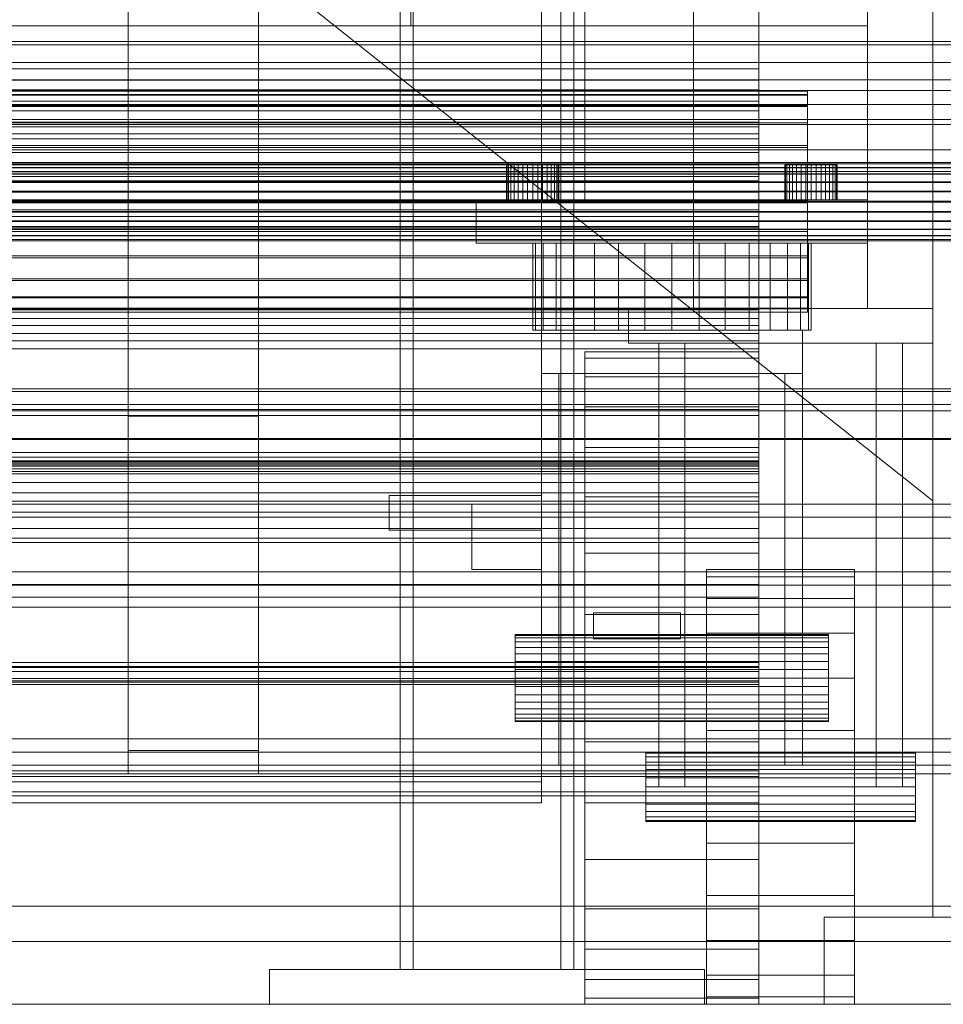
# Model space of a CAD drawing. Header units: millimetres. Extents: x -2233 to 61924, y -68080 to 6847.
# Tile 75 of 256: x 130 to 342, y -36000 to -35774. Entities that reach past the tile are written whole.
import ezdxf

# ---------------------------------------------------------------- set-up
doc = ezdxf.new("R2010")
doc.units = ezdxf.units.MM
for name, color, linetype, lineweight in [('COTAS_O', 1, 'Continuous', 0), ('COTAS_P', 1, 'Continuous', 0), ('frontal_bajante_movil', 7, 'Continuous', 0), ('frontal_briquetadora', 7, 'Continuous', 0), ('frontal_C01', 7, 'Continuous', 0), ('frontal_C05', 7, 'Continuous', 0), ('frontal_secador', 7, 'Continuous', 0)]:
    doc.layers.add(name, color=color, linetype=linetype, lineweight=lineweight)
doc.dimstyles.new('R19_100', dxfattribs={"dimtxt": 250, "dimasz": 150, "dimexe": 150, "dimexo": 80, "dimgap": 100, "dimtad": 1, "dimtih": 1, "dimtoh": 1, "dimdsep": 46, "dimcen": 0.09, "dimadec": 0, "dimazin": 0, "dimtfac": 1, "dimtdec": 4, "dimtofl": 0, "dimtmove": 0, "dimatfit": 3, "dimfxl": 1, "dimtolj": 1, "dimtzin": 0, "dimarcsym": 0})

# ---------------------------------------------------------------- blocks, each defined once
blk = doc.blocks.new('DIM_R28_58')
at = {"layer": 'COTAS_O'}
for p, q in [((-1480, -35300), (-1330, -35255)), ((490, -35300), (340, -35255)), ((-1480, -36000), (-1480, -35300)), ((-1480, -35300), (490, -35300)), ((-1480, -35300), (-1330, -35345)), ((490, -35300), (340, -35345)), ((490, -36000), (490, -35300))]:
    blk.add_line(p, q, dxfattribs=at)
blk.add_text('1970 O', height=250, dxfattribs=at).set_placement((-495, -35200))
blk = doc.blocks.new('DIM_R28_60')
at = {"layer": 'COTAS_O'}
for p, q in [((-1400, -35300), (-1250, -35255)), ((1400, -35300), (1250, -35255)), ((-1400, -36000), (-1400, -35300)), ((-1400, -35300), (1400, -35300)), ((-1400, -35300), (-1250, -35345)), ((1400, -35300), (1250, -35345)), ((1400, -36000), (1400, -35300))]:
    blk.add_line(p, q, dxfattribs=at)
blk.add_text('2800 O', height=250, dxfattribs=at).set_placement((0, -35200))
blk = doc.blocks.new('DIM_R28_61')
at = {"layer": 'COTAS_P'}
for p, q in [((-305, -34680), (395, -34680)), ((395, -34680), (350, -34830)), ((395, -36000), (395, -34680)), ((395, -34680), (440, -34830)), ((395, -36000), (350, -35850)), ((395, -36000), (440, -35850)), ((-305, -36000), (395, -36000))]:
    blk.add_line(p, q, dxfattribs=at)
blk.add_text('1320 P', height=250, rotation=90, dxfattribs=at).set_placement((295, -35340))
blk = doc.blocks.new('DIM_R28_62')
at = {"layer": 'COTAS_P'}
for p, q in [((-305, -35300), (-155, -35255)), ((345, -35300), (195, -35255)), ((-305, -36000), (-305, -35300)), ((-305, -35300), (345, -35300)), ((-305, -35300), (-155, -35345)), ((345, -35300), (195, -35345)), ((345, -36000), (345, -35300))]:
    blk.add_line(p, q, dxfattribs=at)
blk.add_text('650 P', height=250, dxfattribs=at).set_placement((20, -35200))

msp = doc.modelspace()

# ---------------------------------------------------------------- linework, layer by layer
at = {"layer": 'frontal_bajante_movil'}
for p, q in [((220, -35775), (220, -34903.821)), ((260, -35775), (260, -34903.821)), ((220, -35775), (220, -35378.259)), ((260, -35775), (260, -35378.259)), ((285, -35840), (285, -35429)), ((325, -35840), (325, -35429)), ((20, -35775), (325, -35775)), ((220, -35775), (260, -35775)), ((260, -35775), (300, -35775)), ((260, -35815), (260, -35775)), ((300, -35815), (300, -35775)), ((325, -35815), (325, -35775)), ((242.115, -35807), (242, -35807)), ((242, -35815), (242, -35807)), ((242.457, -35807), (242.115, -35807)), ((242.115, -35815), (242.115, -35807)), ((243.011, -35807), (242.457, -35807)), ((242.457, -35815), (242.457, -35807)), ((243.757, -35807), (243.011, -35807)), ((243.011, -35815), (243.011, -35807)), ((244.667, -35807), (243.757, -35807)), ((243.757, -35815), (243.757, -35807)), ((245.704, -35807), (244.667, -35807)), ((244.667, -35815), (244.667, -35807)), ((246.829, -35807), (245.704, -35807)), ((245.704, -35815), (245.704, -35807)), ((248, -35807), (246.829, -35807)), ((246.829, -35815), (246.829, -35807)), ((248, -35807), (249.171, -35807)), ((248, -35807), (248, -35815)), ((249.171, -35807), (250.296, -35807)), ((249.171, -35815), (249.171, -35807)), ((250.296, -35807), (251.333, -35807)), ((250.296, -35815), (250.296, -35807)), ((251.333, -35807), (252.243, -35807)), ((251.333, -35815), (251.333, -35807)), ((252.243, -35807), (252.989, -35807)), ((252.243, -35815), (252.243, -35807)), ((252.989, -35807), (253.543, -35807)), ((252.989, -35815), (252.989, -35807)), ((253.543, -35807), (253.885, -35807)), ((253.543, -35815), (253.543, -35807)), ((253.885, -35807), (254, -35807)), ((253.885, -35815), (253.885, -35807)), ((254, -35815), (254, -35807)), ((306.115, -35807), (306, -35807)), ((306, -35815), (306, -35807)), ((306.457, -35807), (306.115, -35807)), ((306.115, -35815), (306.115, -35807)), ((307.011, -35807), (306.457, -35807)), ((306.457, -35815), (306.457, -35807)), ((307.757, -35807), (307.011, -35807)), ((307.011, -35815), (307.011, -35807)), ((308.667, -35807), (307.757, -35807)), ((307.757, -35815), (307.757, -35807)), ((309.704, -35807), (308.667, -35807)), ((308.667, -35815), (308.667, -35807)), ((310.829, -35807), (309.704, -35807)), ((309.704, -35815), (309.704, -35807)), ((312, -35807), (310.829, -35807)), ((310.829, -35815), (310.829, -35807)), ((312, -35807), (313.171, -35807)), ((312, -35807), (312, -35815)), ((313.171, -35807), (314.296, -35807)), ((313.171, -35815), (313.171, -35807)), ((314.296, -35807), (315.333, -35807)), ((314.296, -35815), (314.296, -35807)), ((315.333, -35807), (316.243, -35807)), ((315.333, -35815), (315.333, -35807)), ((316.243, -35807), (316.989, -35807)), ((316.243, -35815), (316.243, -35807)), ((316.989, -35807), (317.543, -35807)), ((316.989, -35815), (316.989, -35807)), ((317.543, -35807), (317.885, -35807)), ((317.543, -35815), (317.543, -35807)), ((317.885, -35807), (318, -35807)), ((317.885, -35815), (317.885, -35807)), ((318, -35815), (318, -35807)), ((20, -35815), (325, -35815)), ((235, -35815), (325, -35815)), ((235, -35825), (235, -35815)), ((242.115, -35815), (242, -35815)), ((242.457, -35815), (242.115, -35815)), ((243.011, -35815), (242.457, -35815)), ((243.757, -35815), (243.011, -35815)), ((244.667, -35815), (243.757, -35815)), ((245.704, -35815), (244.667, -35815)), ((246.829, -35815), (245.704, -35815)), ((246.829, -35815), (248, -35815)), ((248, -35815), (249.171, -35815)), ((249.171, -35815), (250.296, -35815)), ((250.296, -35815), (251.333, -35815)), ((251.333, -35815), (252.243, -35815)), ((252.243, -35815), (252.989, -35815)), ((252.989, -35815), (253.543, -35815)), ((253.543, -35815), (253.885, -35815)), ((253.885, -35815), (254, -35815)), ((260, -35815), (300, -35815)), ((306.115, -35815), (306, -35815)), ((306.457, -35815), (306.115, -35815)), ((307.011, -35815), (306.457, -35815)), ((307.757, -35815), (307.011, -35815)), ((308.667, -35815), (307.757, -35815)), ((309.704, -35815), (308.667, -35815)), ((310.829, -35815), (309.704, -35815)), ((310.829, -35815), (312, -35815)), ((312, -35815), (313.171, -35815)), ((313.171, -35815), (314.296, -35815)), ((314.296, -35815), (315.333, -35815)), ((315.333, -35815), (316.243, -35815)), ((316.243, -35815), (316.989, -35815)), ((316.989, -35815), (317.543, -35815)), ((317.543, -35815), (317.885, -35815)), ((317.885, -35815), (318, -35815)), ((325, -35825), (325, -35815)), ((235, -35825), (325, -35825)), ((248.615, -35825), (248, -35825)), ((248, -35845), (248, -35825)), ((250.436, -35825), (248.615, -35825)), ((248.615, -35845), (248.615, -35825)), ((253.393, -35825), (250.436, -35825)), ((250.436, -35845), (250.436, -35825)), ((257.373, -35825), (253.393, -35825)), ((253.393, -35845), (253.393, -35825)), ((262.222, -35825), (257.373, -35825)), ((257.373, -35845), (257.373, -35825)), ((267.754, -35825), (262.222, -35825)), ((262.222, -35845), (262.222, -35825)), ((273.757, -35825), (267.754, -35825)), ((267.754, -35845), (267.754, -35825)), ((280, -35825), (273.757, -35825)), ((273.757, -35845), (273.757, -35825)), ((280, -35825), (286.243, -35825)), ((280, -35825), (280, -35845)), ((286.243, -35825), (292.246, -35825)), ((286.243, -35845), (286.243, -35825)), ((292.246, -35825), (297.778, -35825)), ((292.246, -35845), (292.246, -35825)), ((297.778, -35825), (302.627, -35825)), ((297.778, -35845), (297.778, -35825)), ((302.627, -35825), (306.607, -35825)), ((302.627, -35845), (302.627, -35825)), ((306.607, -35825), (309.564, -35825)), ((306.607, -35845), (306.607, -35825)), ((309.564, -35825), (311.385, -35825)), ((309.564, -35845), (309.564, -35825)), ((311.385, -35825), (312, -35825)), ((311.385, -35845), (311.385, -35825)), ((312, -35845), (312, -35825)), ((270, -35840), (340, -35840)), ((270, -35848), (270, -35840)), ((285, -35840), (325, -35840)), ((340, -35848), (340, -35840)), ((248.615, -35845), (248, -35845)), ((250.436, -35845), (248.615, -35845)), ((250, -35845), (310, -35845)), ((250, -35855), (250, -35845)), ((253.393, -35845), (250.436, -35845)), ((257.373, -35845), (253.393, -35845)), ((262.222, -35845), (257.373, -35845)), ((267.754, -35845), (262.222, -35845)), ((273.757, -35845), (267.754, -35845)), ((273.757, -35845), (280, -35845)), ((280, -35845), (286.243, -35845)), ((286.243, -35845), (292.246, -35845)), ((292.246, -35845), (297.778, -35845)), ((297.778, -35845), (302.627, -35845)), ((302.627, -35845), (306.607, -35845)), ((306.607, -35845), (309.564, -35845)), ((309.564, -35845), (311.385, -35845)), ((310, -35855), (310, -35845)), ((311.385, -35845), (312, -35845)), ((270, -35848), (340, -35848)), ((277, -35848), (283, -35848)), ((277, -35950), (277, -35848)), ((283, -35950), (283, -35848)), ((327, -35848), (333, -35848)), ((327, -35950), (327, -35848)), ((333, -35950), (333, -35848)), ((260, -35851.441), (260, -35850)), ((300, -35850), (260, -35850)), ((300, -35851.441), (300, -35850)), ((260, -35855.709), (260, -35851.441)), ((300, -35851.441), (260, -35851.441)), ((300, -35855.709), (300, -35851.441)), ((250, -35855), (254, -35855)), ((250, -35945), (250, -35855)), ((250, -35855), (310, -35855)), ((254, -35945), (254, -35855)), ((306, -35855), (310, -35855)), ((306, -35945), (306, -35855)), ((310, -35945), (310, -35855)), ((260, -35862.64), (260, -35855.709)), ((300, -35855.709), (260, -35855.709)), ((300, -35862.64), (300, -35855.709)), ((260, -35871.967), (260, -35862.64)), ((300, -35862.64), (260, -35862.64)), ((300, -35871.967), (300, -35862.64)), ((260, -35883.332), (260, -35871.967)), ((300, -35871.967), (260, -35871.967)), ((300, -35883.332), (300, -35871.967)), ((215, -35883), (250, -35883)), ((215, -35891), (215, -35883)), ((250, -35891), (250, -35883)), ((260, -35896.299), (260, -35883.332)), ((300, -35883.332), (260, -35883.332)), ((300, -35896.299), (300, -35883.332)), ((234, -35885), (250, -35885)), ((234, -35900), (234, -35885)), ((250, -35900), (250, -35885)), ((215, -35891), (250, -35891)), ((260, -35910.368), (260, -35896.299)), ((300, -35896.299), (260, -35896.299)), ((300, -35910.368), (300, -35896.299)), ((234, -35900), (250, -35900)), ((288, -35901.704), (288, -35900)), ((288, -35900), (322, -35900)), ((322, -35901.704), (322, -35900)), ((288, -35906.699), (288, -35901.704)), ((288, -35901.704), (322, -35901.704)), ((322, -35906.699), (322, -35901.704)), ((288, -35914.645), (288, -35906.699)), ((288, -35906.699), (322, -35906.699)), ((322, -35914.645), (322, -35906.699)), ((260, -35925), (260, -35910.368)), ((300, -35910.368), (260, -35910.368)), ((262, -35910), (282, -35910)), ((262, -35916), (262, -35910)), ((282, -35916), (282, -35910)), ((300, -35925), (300, -35910.368)), ((244, -35915.192), (244, -35915)), ((316, -35915), (244, -35915)), ((244, -35915.761), (244, -35915.192)), ((316, -35915.192), (244, -35915.192)), ((244, -35916.685), (244, -35915.761)), ((316, -35915.761), (244, -35915.761)), ((262, -35916), (282, -35916)), ((288, -35925), (288, -35914.645)), ((288, -35914.645), (322, -35914.645)), ((316, -35915.192), (316, -35915)), ((316, -35915.761), (316, -35915.192)), ((316, -35916.685), (316, -35915.761)), ((322, -35925), (322, -35914.645)), ((244, -35917.929), (244, -35916.685)), ((316, -35916.685), (244, -35916.685)), ((244, -35919.444), (244, -35917.929)), ((316, -35917.929), (244, -35917.929)), ((316, -35917.929), (316, -35916.685)), ((316, -35919.444), (316, -35917.929)), ((244, -35921.173), (244, -35919.444)), ((316, -35919.444), (244, -35919.444)), ((316, -35921.173), (316, -35919.444)), ((244, -35923.049), (244, -35921.173)), ((316, -35921.173), (244, -35921.173)), ((316, -35923.049), (316, -35921.173)), ((244, -35925), (244, -35923.049)), ((316, -35923.049), (244, -35923.049)), ((244, -35925), (244, -35926.951)), ((244, -35925), (316, -35925)), ((260, -35925), (260, -35939.632)), ((260, -35925), (300, -35925)), ((288, -35937.059), (288, -35925)), ((288, -35925), (322, -35925)), ((300, -35939.632), (300, -35925)), ((316, -35925), (316, -35923.049)), ((316, -35926.951), (316, -35925)), ((322, -35937.059), (322, -35925)), ((244, -35926.951), (244, -35928.827)), ((316, -35926.951), (244, -35926.951)), ((316, -35926.951), (316, -35928.827)), ((244, -35928.827), (244, -35930.556)), ((316, -35928.827), (244, -35928.827)), ((316, -35928.827), (316, -35930.556)), ((244, -35930.556), (244, -35932.071)), ((316, -35930.556), (244, -35930.556)), ((316, -35930.556), (316, -35932.071)), ((244, -35932.071), (244, -35933.315)), ((316, -35932.071), (244, -35932.071)), ((244, -35933.315), (244, -35934.239)), ((316, -35933.315), (244, -35933.315)), ((244, -35934.239), (244, -35934.808)), ((316, -35934.239), (244, -35934.239)), ((316, -35932.071), (316, -35933.315)), ((316, -35933.315), (316, -35934.239)), ((316, -35934.239), (316, -35934.808)), ((244, -35934.808), (244, -35935)), ((316, -35934.808), (244, -35934.808)), ((316, -35935), (244, -35935)), ((316, -35934.808), (316, -35935)), ((288, -35937.059), (288, -35950)), ((288, -35937.059), (322, -35937.059)), ((322, -35950), (322, -35937.059)), ((260, -35939.632), (260, -35953.701)), ((300, -35939.632), (260, -35939.632)), ((300, -35939.632), (300, -35953.701)), ((274, -35942.273), (274, -35942)), ((274, -35942), (336, -35942)), ((274, -35943.072), (274, -35942.273)), ((274, -35942.273), (336, -35942.273)), ((274, -35944.343), (274, -35943.072)), ((274, -35943.072), (336, -35943.072)), ((336, -35942.273), (336, -35942)), ((336, -35943.072), (336, -35942.273)), ((336, -35944.343), (336, -35943.072)), ((250, -35945), (254, -35945)), ((274, -35946), (274, -35944.343)), ((274, -35944.343), (336, -35944.343)), ((306, -35945), (310, -35945)), ((336, -35946), (336, -35944.343)), ((274, -35947.929), (274, -35946)), ((274, -35946), (336, -35946)), ((336, -35947.929), (336, -35946)), ((274, -35947.929), (274, -35950)), ((274, -35947.929), (336, -35947.929)), ((274, -35950), (274, -35952.071)), ((336, -35950), (274, -35950)), ((277, -35950), (283, -35950)), ((288, -35950), (288, -35962.941)), ((322, -35950), (288, -35950)), ((322, -35950), (322, -35962.941)), ((327, -35950), (333, -35950)), ((336, -35950), (336, -35947.929)), ((336, -35950), (336, -35952.071)), ((274, -35952.071), (274, -35954)), ((274, -35952.071), (336, -35952.071)), ((336, -35952.071), (336, -35954)), ((260, -35953.701), (260, -35966.668)), ((300, -35953.701), (260, -35953.701)), ((274, -35954), (274, -35955.657)), ((274, -35954), (336, -35954)), ((300, -35953.701), (300, -35966.668)), ((336, -35954), (336, -35955.657)), ((274, -35955.657), (274, -35956.928)), ((274, -35955.657), (336, -35955.657)), ((336, -35955.657), (336, -35956.928)), ((274, -35956.928), (274, -35957.727)), ((274, -35956.928), (336, -35956.928)), ((274, -35957.727), (274, -35958)), ((274, -35957.727), (336, -35957.727)), ((274, -35958), (336, -35958)), ((336, -35956.928), (336, -35957.727)), ((336, -35957.727), (336, -35958)), ((288, -35962.941), (288, -35975)), ((288, -35962.941), (322, -35962.941)), ((322, -35962.941), (322, -35975)), ((260, -35966.668), (260, -35978.033)), ((300, -35966.668), (260, -35966.668)), ((300, -35966.668), (300, -35978.033)), ((288, -35975), (288, -35985.355)), ((288, -35975), (322, -35975)), ((322, -35975), (322, -35985.355)), ((260, -35978.033), (260, -35987.36)), ((300, -35978.033), (260, -35978.033)), ((300, -35978.033), (300, -35987.36)), ((288, -35985.355), (288, -35993.301)), ((288, -35985.355), (322, -35985.355)), ((322, -35985.355), (322, -35993.301)), ((260, -35987.36), (260, -35994.291)), ((300, -35987.36), (260, -35987.36)), ((300, -35987.36), (300, -35994.291)), ((260, -35994.291), (260, -35998.559)), ((300, -35994.291), (260, -35994.291)), ((288, -35993.301), (288, -35998.296)), ((288, -35993.301), (322, -35993.301)), ((300, -35994.291), (300, -35998.559)), ((322, -35993.301), (322, -35998.296)), ((260, -35998.559), (260, -36000)), ((300, -35998.559), (260, -35998.559)), ((288, -35998.296), (288, -36000)), ((288, -35998.296), (322, -35998.296)), ((300, -35998.559), (300, -36000)), ((322, -35998.296), (322, -36000)), ((300, -36000), (260, -36000)), ((288, -36000), (322, -36000))]:
    msp.add_line(p, q, dxfattribs=at)
at = {"layer": 'frontal_briquetadora'}
for p, q in [((340, -35980), (340, -34950)), ((-720.639, -35041.307), (340, -35884.261)), ((340, -35884.261), (340, -35756.525)), ((315, -36000), (315, -35980)), ((315, -35980), (515, -35980)), ((340, -35980), (490, -35980)), ((315, -36000), (515, -36000))]:
    msp.add_line(p, q, dxfattribs=at)
at = {"layer": 'frontal_C01'}
for p, q in [((250, -35948.844), (250, -33373.251)), ((250, -33378.064), (250, -35953.656)), ((155, -35864.779), (155, -35436.912)), ((185, -35436.912), (185, -35864.779)), ((155, -35442.304), (155, -35870.172)), ((185, -35870.172), (185, -35442.304)), ((155, -35941.62), (155, -35524.051)), ((185, -35524.051), (185, -35941.62)), ((155, -35529.443), (155, -35947.012)), ((185, -35947.012), (185, -35529.443)), ((300, -35758.657), (300, -35789.759)), ((300, -35792.354), (300, -35761.343)), ((450, -35779.365), (-450, -35779.365)), ((350, -35778.63), (-350, -35778.63)), ((350, -35783.469), (-350, -35783.469)), ((300, -35784.915), (-300, -35784.915)), ((300, -35797.314), (300, -35784.915)), ((300, -35794.603), (300, -35784.915)), ((-450, -35787.454), (450, -35787.454)), ((-300, -35787.539), (300, -35787.539)), ((300, -35787.539), (300, -35801.02)), ((300, -35787.539), (300, -35797.169)), ((350, -35789.887), (-350, -35789.887)), ((-311.15, -35790.055), (311.15, -35790.055)), ((-311.15, -35790.847), (311.15, -35790.847)), ((-311.15, -35790.994), (311.15, -35790.994)), ((300, -35789.759), (-300, -35789.759)), ((300, -35789.759), (300, -35818.833)), ((311.15, -35790.847), (311.15, -35790.055)), ((311.15, -35790.055), (311.15, -35790.994)), ((311.15, -35793.316), (311.15, -35790.847)), ((311.15, -35790.994), (311.15, -35793.6)), ((350, -35793.12), (-350, -35793.12)), ((-311.15, -35793.316), (311.15, -35793.316)), ((-311.15, -35793.6), (311.15, -35793.6)), ((300, -35792.354), (-300, -35792.354)), ((300, -35821.16), (300, -35792.354)), ((311.15, -35797.293), (311.15, -35793.316)), ((311.15, -35793.6), (311.15, -35797.695)), ((300, -35794.562), (-300, -35794.562)), ((-300, -35794.603), (300, -35794.603)), ((300, -35799.889), (300, -35794.562)), ((300, -35794.562), (300, -35809.666)), ((300, -35794.603), (300, -35807.002)), ((350, -35796.593), (-350, -35796.593)), ((350, -35797.728), (-350, -35797.728)), ((-311.15, -35797.293), (311.15, -35797.293)), ((-311.15, -35797.695), (311.15, -35797.695)), ((300, -35797.169), (-300, -35797.169)), ((-300, -35797.314), (300, -35797.314)), ((-300, -35798.28), (300, -35798.28)), ((300, -35810.649), (300, -35797.169)), ((300, -35797.314), (300, -35807.002)), ((300, -35798.28), (300, -35804.179)), ((300, -35813.293), (300, -35798.28)), ((311.15, -35802.508), (311.15, -35797.293)), ((311.15, -35797.695), (311.15, -35803.001)), ((-300, -35799.889), (300, -35799.889)), ((300, -35817.32), (300, -35799.889)), ((-311.15, -35802.508), (311.15, -35802.508)), ((300, -35801.02), (-300, -35801.02)), ((300, -35810.649), (300, -35801.02)), ((311.15, -35808.605), (311.15, -35802.508)), ((430, -35803.525), (-430, -35803.525)), ((-311.15, -35803.001), (311.15, -35803.001)), ((300, -35804.179), (-300, -35804.179)), ((300, -35804.179), (300, -35821.507)), ((311.15, -35803.001), (311.15, -35809.155)), ((-440, -35806.454), (440, -35806.454)), ((-440, -35806.735), (440, -35806.735)), ((-440, -35806.787), (440, -35806.787)), ((300, -35807.002), (-300, -35807.002)), ((-440, -35807.61), (440, -35807.61)), ((-440, -35807.71), (440, -35807.71)), ((-440, -35809.019), (440, -35809.019)), ((-440, -35809.161), (440, -35809.161)), ((430, -35808.525), (-430, -35808.525)), ((311.15, -35808.605), (-311.15, -35808.605)), ((-311.15, -35809.155), (311.15, -35809.155)), ((-300, -35809.666), (300, -35809.666)), ((300, -35809.666), (300, -35817.32)), ((311.15, -35815.169), (311.15, -35808.605)), ((311.15, -35809.155), (311.15, -35815.738)), ((-440, -35810.867), (440, -35810.867)), ((-440, -35811.041), (440, -35811.041)), ((-300, -35810.649), (300, -35810.649)), ((440, -35813.027), (-440, -35813.027)), ((-440, -35813.222), (440, -35813.222)), ((300, -35813.293), (-300, -35813.293)), ((300, -35821.507), (300, -35813.293)), ((-440, -35815.353), (440, -35815.353)), ((-440, -35815.554), (440, -35815.554)), ((-311.15, -35815.169), (311.15, -35815.169)), ((-311.15, -35815.738), (311.15, -35815.738)), ((311.15, -35821.753), (311.15, -35815.169)), ((311.15, -35815.738), (311.15, -35822.302)), ((-440, -35817.686), (440, -35817.686)), ((-440, -35817.88), (440, -35817.88)), ((300, -35817.32), (-300, -35817.32)), ((-440, -35819.866), (440, -35819.866)), ((-440, -35820.041), (440, -35820.041)), ((300, -35818.833), (-300, -35818.833)), ((300, -35818.833), (300, -35843.898)), ((-440, -35821.746), (440, -35821.746)), ((-440, -35821.889), (440, -35821.889)), ((-440, -35823.197), (440, -35823.197)), ((-440, -35823.298), (440, -35823.298)), ((-311.15, -35821.753), (311.15, -35821.753)), ((-311.15, -35822.302), (311.15, -35822.302)), ((300, -35821.16), (-300, -35821.16)), ((-300, -35821.507), (300, -35821.507)), ((300, -35845.797), (300, -35821.16)), ((311.15, -35827.907), (311.15, -35821.753)), ((311.15, -35822.302), (311.15, -35828.399)), ((-440, -35824.12), (440, -35824.12)), ((-440, -35824.173), (440, -35824.173)), ((-440, -35824.453), (440, -35824.453)), ((-311.15, -35827.907), (311.15, -35827.907)), ((-311.15, -35828.399), (311.15, -35828.399)), ((311.15, -35833.212), (311.15, -35827.907)), ((311.15, -35828.399), (311.15, -35833.614)), ((-311.15, -35833.212), (311.15, -35833.212)), ((-311.15, -35833.614), (311.15, -35833.614)), ((311.15, -35837.307), (311.15, -35833.212)), ((311.15, -35833.614), (311.15, -35837.592)), ((-311.15, -35837.307), (311.15, -35837.307)), ((-311.15, -35837.592), (311.15, -35837.592)), ((311.15, -35839.913), (311.15, -35837.307)), ((311.15, -35837.592), (311.15, -35840.06)), ((-311.15, -35839.913), (311.15, -35839.913)), ((-311.15, -35840.06), (311.15, -35840.06)), ((-311.15, -35840.852), (311.15, -35840.852)), ((300, -35840.323), (-300, -35840.323)), ((300, -35875.28), (300, -35840.323)), ((300, -35847.473), (300, -35840.323)), ((311.15, -35840.852), (311.15, -35839.913)), ((311.15, -35840.06), (311.15, -35840.852)), ((-300, -35842.302), (300, -35842.302)), ((300, -35842.302), (300, -35878.051)), ((300, -35842.302), (300, -35849.293)), ((300, -35843.898), (-300, -35843.898)), ((300, -35845.797), (-300, -35845.797)), ((300, -35843.898), (300, -35863.245)), ((300, -35864.588), (300, -35845.797)), ((-300, -35847.473), (300, -35847.473)), ((300, -35847.473), (300, -35882.43)), ((300, -35849.293), (-300, -35849.293)), ((300, -35885.042), (300, -35849.293)), ((-450, -35859.113), (450, -35859.113)), ((430, -35858.525), (-430, -35858.525)), ((-450, -35862.083), (450, -35862.083)), ((430, -35863.525), (-430, -35863.525)), ((300, -35863.245), (-300, -35863.245)), ((300, -35863.245), (300, -35875.556)), ((300, -35864.588), (-300, -35864.588)), ((185, -35864.779), (155, -35864.779)), ((155, -35864.779), (155, -35870.172)), ((185, -35870.172), (185, -35864.779)), ((300, -35876.252), (300, -35864.588)), ((450, -35869.898), (-450, -35869.898)), ((450, -35870.172), (-450, -35870.172)), ((155, -35870.172), (185, -35870.172)), ((300, -35873.156), (-300, -35873.156)), ((300, -35890.596), (300, -35873.156)), ((300, -35873.156), (300, -35884.304)), ((300, -35874.208), (-300, -35874.208)), ((-300, -35875.012), (300, -35875.012)), ((-300, -35875.28), (300, -35875.28)), ((300, -35922.356), (300, -35874.208)), ((300, -35876.904), (300, -35874.208)), ((300, -35875.012), (300, -35923.45)), ((300, -35875.012), (300, -35877.491)), ((300, -35875.28), (300, -35882.43)), ((300, -35875.556), (-300, -35875.556)), ((-300, -35875.968), (300, -35875.968)), ((300, -35876.252), (-300, -35876.252)), ((-300, -35876.904), (300, -35876.904)), ((300, -35877.491), (-300, -35877.491)), ((300, -35875.556), (300, -35879.992)), ((300, -35875.968), (300, -35893.841)), ((300, -35886.869), (300, -35875.968)), ((300, -35879.992), (300, -35876.252)), ((300, -35876.904), (300, -35925.053)), ((300, -35925.93), (300, -35877.491)), ((300, -35878.051), (-300, -35878.051)), ((300, -35885.042), (300, -35878.051)), ((300, -35879.992), (-300, -35879.992)), ((300, -35882.43), (-300, -35882.43)), ((-300, -35884.304), (300, -35884.304)), ((300, -35884.304), (300, -35903.461)), ((-300, -35885.042), (300, -35885.042)), ((300, -35886.869), (-300, -35886.869)), ((300, -35906.421), (300, -35886.869)), ((-300, -35890.596), (300, -35890.596)), ((300, -35903.461), (300, -35890.596)), ((450, -35892.817), (-450, -35892.817)), ((300, -35893.841), (-300, -35893.841)), ((300, -35893.841), (300, -35906.421)), ((450, -35900.602), (-450, -35900.602)), ((-450, -35903.602), (450, -35903.602)), ((300, -35903.461), (-300, -35903.461)), ((-300, -35906.421), (300, -35906.421)), ((-450, -35908.69), (450, -35908.69)), ((300, -35921.431), (-300, -35921.431)), ((-300, -35922.356), (300, -35922.356)), ((-300, -35922.583), (300, -35922.583)), ((300, -35946.31), (300, -35921.431)), ((300, -35921.431), (300, -35925.634)), ((300, -35922.356), (300, -35925.053)), ((300, -35922.583), (300, -35947.64)), ((300, -35926.45), (300, -35922.583)), ((300, -35923.45), (-300, -35923.45)), ((300, -35925.053), (-300, -35925.053)), ((300, -35925.93), (300, -35923.45)), ((-300, -35925.634), (300, -35925.634)), ((-300, -35925.93), (300, -35925.93)), ((300, -35926.45), (-300, -35926.45)), ((300, -35925.634), (300, -35951.161)), ((300, -35952.102), (300, -35926.45)), ((-450, -35938.924), (450, -35938.924)), ((185, -35941.62), (155, -35941.62)), ((155, -35941.62), (155, -35947.012)), ((185, -35947.012), (185, -35941.62)), ((450, -35947.012), (-450, -35947.012)), ((-300, -35946.31), (300, -35946.31)), ((300, -35947.64), (-300, -35947.64)), ((155, -35947.012), (185, -35947.012)), ((300, -35951.161), (300, -35946.31)), ((300, -35947.64), (300, -35952.102)), ((-250, -35948.844), (250, -35948.844)), ((250, -35948.844), (250, -35953.656)), ((300, -35951.161), (-300, -35951.161)), ((-300, -35952.102), (300, -35952.102)), ((250, -35953.656), (-250, -35953.656)), ((450, -35977.442), (-450, -35977.442)), ((-450, -35985.531), (450, -35985.531))]:
    msp.add_line(p, q, dxfattribs=at)
at = {"layer": 'frontal_C05'}
for p, q in [((217.5, -35992), (217.5, -34800)), ((220.5, -34800), (220.5, -35992)), ((254.5, -34800), (254.5, -35992)), ((257.5, -35992), (257.5, -34800)), ((187.5, -36000), (187.5, -35992)), ((187.5, -35992), (287.5, -35992)), ((196.018, -35992), (196.002, -35992)), ((196.05, -35992), (196.018, -35992)), ((196.099, -35992), (196.05, -35992)), ((196.163, -35992), (196.099, -35992)), ((196.243, -35992), (196.163, -35992)), ((196.338, -35992), (196.243, -35992)), ((196.449, -35992), (196.338, -35992)), ((196.575, -35992), (196.449, -35992)), ((196.716, -35992), (196.575, -35992)), ((196.871, -35992), (196.716, -35992)), ((197.04, -35992), (196.871, -35992)), ((197.222, -35992), (197.04, -35992)), ((197.418, -35992), (197.222, -35992)), ((197.626, -35992), (197.418, -35992)), ((197.847, -35992), (197.626, -35992)), ((198.079, -35992), (197.847, -35992)), ((198.322, -35992), (198.079, -35992)), ((198.575, -35992), (198.322, -35992)), ((198.838, -35992), (198.575, -35992)), ((199.111, -35992), (198.838, -35992)), ((199.391, -35992), (199.111, -35992)), ((199.68, -35992), (199.391, -35992)), ((199.975, -35992), (199.68, -35992)), ((200.277, -35992), (199.975, -35992)), ((200.584, -35992), (200.277, -35992)), ((200.896, -35992), (200.584, -35992)), ((201.212, -35992), (200.896, -35992)), ((201.531, -35992), (201.212, -35992)), ((201.853, -35992), (201.531, -35992)), ((202.176, -35992), (201.853, -35992)), ((202.5, -35992), (202.176, -35992)), ((202.824, -35992), (202.5, -35992)), ((203.147, -35992), (202.824, -35992)), ((203.469, -35992), (203.147, -35992)), ((203.788, -35992), (203.469, -35992)), ((204.104, -35992), (203.788, -35992)), ((204.416, -35992), (204.104, -35992)), ((204.723, -35992), (204.416, -35992)), ((205.025, -35992), (204.723, -35992)), ((205.32, -35992), (205.025, -35992)), ((205.609, -35992), (205.32, -35992)), ((205.889, -35992), (205.609, -35992)), ((206.162, -35992), (205.889, -35992)), ((206.425, -35992), (206.162, -35992)), ((206.678, -35992), (206.425, -35992)), ((206.921, -35992), (206.678, -35992)), ((207.153, -35992), (206.921, -35992)), ((207.374, -35992), (207.153, -35992)), ((207.582, -35992), (207.374, -35992)), ((207.778, -35992), (207.582, -35992)), ((207.96, -35992), (207.778, -35992)), ((208.129, -35992), (207.96, -35992)), ((208.284, -35992), (208.129, -35992)), ((208.425, -35992), (208.284, -35992)), ((208.551, -35992), (208.425, -35992)), ((208.551, -35992), (208.662, -35992)), ((208.662, -35992), (208.757, -35992)), ((208.757, -35992), (208.837, -35992)), ((208.837, -35992), (208.901, -35992)), ((208.901, -35992), (208.95, -35992)), ((208.95, -35992), (208.982, -35992)), ((208.982, -35992), (208.998, -35992)), ((217.5, -35992), (257.5, -35992)), ((220.5, -35992), (254.5, -35992)), ((266.018, -35992), (266.002, -35992)), ((266.05, -35992), (266.018, -35992)), ((266.099, -35992), (266.05, -35992)), ((266.163, -35992), (266.099, -35992)), ((266.243, -35992), (266.163, -35992)), ((266.338, -35992), (266.243, -35992)), ((266.449, -35992), (266.338, -35992)), ((266.575, -35992), (266.449, -35992)), ((266.716, -35992), (266.575, -35992)), ((266.871, -35992), (266.716, -35992)), ((267.04, -35992), (266.871, -35992)), ((267.222, -35992), (267.04, -35992)), ((267.418, -35992), (267.222, -35992)), ((267.626, -35992), (267.418, -35992)), ((267.847, -35992), (267.626, -35992)), ((268.079, -35992), (267.847, -35992)), ((268.322, -35992), (268.079, -35992)), ((268.575, -35992), (268.322, -35992)), ((268.838, -35992), (268.575, -35992)), ((269.111, -35992), (268.838, -35992)), ((269.391, -35992), (269.111, -35992)), ((269.68, -35992), (269.391, -35992)), ((269.975, -35992), (269.68, -35992)), ((270.277, -35992), (269.975, -35992)), ((270.584, -35992), (270.277, -35992)), ((270.896, -35992), (270.584, -35992)), ((271.212, -35992), (270.896, -35992)), ((271.531, -35992), (271.212, -35992)), ((271.853, -35992), (271.531, -35992)), ((272.176, -35992), (271.853, -35992)), ((272.5, -35992), (272.176, -35992)), ((272.824, -35992), (272.5, -35992)), ((273.147, -35992), (272.824, -35992)), ((273.469, -35992), (273.147, -35992)), ((273.788, -35992), (273.469, -35992)), ((274.104, -35992), (273.788, -35992)), ((274.416, -35992), (274.104, -35992)), ((274.723, -35992), (274.416, -35992)), ((275.025, -35992), (274.723, -35992)), ((275.32, -35992), (275.025, -35992)), ((275.609, -35992), (275.32, -35992)), ((275.889, -35992), (275.609, -35992)), ((276.162, -35992), (275.889, -35992)), ((276.425, -35992), (276.162, -35992)), ((276.678, -35992), (276.425, -35992)), ((276.921, -35992), (276.678, -35992)), ((277.153, -35992), (276.921, -35992)), ((277.374, -35992), (277.153, -35992)), ((277.582, -35992), (277.374, -35992)), ((277.778, -35992), (277.582, -35992)), ((277.778, -35992), (277.96, -35992)), ((277.96, -35992), (278.129, -35992)), ((278.129, -35992), (278.284, -35992)), ((278.284, -35992), (278.425, -35992)), ((278.425, -35992), (278.551, -35992)), ((278.551, -35992), (278.662, -35992)), ((278.662, -35992), (278.757, -35992)), ((278.757, -35992), (278.837, -35992)), ((278.837, -35992), (278.901, -35992)), ((278.901, -35992), (278.95, -35992)), ((278.95, -35992), (278.982, -35992)), ((278.982, -35992), (278.998, -35992)), ((287.5, -36000), (287.5, -35992)), ((187.5, -36000), (287.5, -36000)), ((196.018, -36000), (196.002, -36000)), ((196.05, -36000), (196.018, -36000)), ((196.099, -36000), (196.05, -36000)), ((196.163, -36000), (196.099, -36000)), ((196.243, -36000), (196.163, -36000)), ((196.338, -36000), (196.243, -36000)), ((196.449, -36000), (196.338, -36000)), ((196.575, -36000), (196.449, -36000)), ((196.716, -36000), (196.575, -36000)), ((196.871, -36000), (196.716, -36000)), ((197.04, -36000), (196.871, -36000)), ((197.222, -36000), (197.04, -36000)), ((197.418, -36000), (197.222, -36000)), ((197.626, -36000), (197.418, -36000)), ((197.847, -36000), (197.626, -36000)), ((198.079, -36000), (197.847, -36000)), ((198.322, -36000), (198.079, -36000)), ((198.575, -36000), (198.322, -36000)), ((198.838, -36000), (198.575, -36000)), ((199.111, -36000), (198.838, -36000)), ((199.391, -36000), (199.111, -36000)), ((199.68, -36000), (199.391, -36000)), ((199.975, -36000), (199.68, -36000)), ((200.277, -36000), (199.975, -36000)), ((200.584, -36000), (200.277, -36000)), ((200.896, -36000), (200.584, -36000)), ((201.212, -36000), (200.896, -36000)), ((201.531, -36000), (201.212, -36000)), ((201.853, -36000), (201.531, -36000)), ((202.176, -36000), (201.853, -36000)), ((202.5, -36000), (202.176, -36000)), ((202.824, -36000), (202.5, -36000)), ((203.147, -36000), (202.824, -36000)), ((203.469, -36000), (203.147, -36000)), ((203.788, -36000), (203.469, -36000)), ((204.104, -36000), (203.788, -36000)), ((204.416, -36000), (204.104, -36000)), ((204.723, -36000), (204.416, -36000)), ((205.025, -36000), (204.723, -36000)), ((205.32, -36000), (205.025, -36000)), ((205.609, -36000), (205.32, -36000)), ((205.889, -36000), (205.609, -36000)), ((206.162, -36000), (205.889, -36000)), ((206.425, -36000), (206.162, -36000)), ((206.678, -36000), (206.425, -36000)), ((206.921, -36000), (206.678, -36000)), ((207.153, -36000), (206.921, -36000)), ((207.374, -36000), (207.153, -36000)), ((207.582, -36000), (207.374, -36000)), ((207.778, -36000), (207.582, -36000)), ((207.96, -36000), (207.778, -36000)), ((208.129, -36000), (207.96, -36000)), ((208.284, -36000), (208.129, -36000)), ((208.425, -36000), (208.284, -36000)), ((208.551, -36000), (208.425, -36000)), ((208.551, -36000), (208.662, -36000)), ((208.662, -36000), (208.757, -36000)), ((208.757, -36000), (208.837, -36000)), ((208.837, -36000), (208.901, -36000)), ((208.901, -36000), (208.95, -36000)), ((208.95, -36000), (208.982, -36000)), ((208.982, -36000), (208.998, -36000)), ((266.018, -36000), (266.002, -36000)), ((266.05, -36000), (266.018, -36000)), ((266.099, -36000), (266.05, -36000)), ((266.163, -36000), (266.099, -36000)), ((266.243, -36000), (266.163, -36000)), ((266.338, -36000), (266.243, -36000)), ((266.449, -36000), (266.338, -36000)), ((266.575, -36000), (266.449, -36000)), ((266.716, -36000), (266.575, -36000)), ((266.871, -36000), (266.716, -36000)), ((267.04, -36000), (266.871, -36000)), ((267.222, -36000), (267.04, -36000)), ((267.418, -36000), (267.222, -36000)), ((267.626, -36000), (267.418, -36000)), ((267.847, -36000), (267.626, -36000)), ((268.079, -36000), (267.847, -36000)), ((268.322, -36000), (268.079, -36000)), ((268.575, -36000), (268.322, -36000)), ((268.838, -36000), (268.575, -36000)), ((269.111, -36000), (268.838, -36000)), ((269.391, -36000), (269.111, -36000)), ((269.68, -36000), (269.391, -36000)), ((269.975, -36000), (269.68, -36000)), ((270.277, -36000), (269.975, -36000)), ((270.584, -36000), (270.277, -36000)), ((270.896, -36000), (270.584, -36000)), ((271.212, -36000), (270.896, -36000)), ((271.531, -36000), (271.212, -36000)), ((271.853, -36000), (271.531, -36000)), ((272.176, -36000), (271.853, -36000)), ((272.5, -36000), (272.176, -36000)), ((272.824, -36000), (272.5, -36000)), ((273.147, -36000), (272.824, -36000)), ((273.469, -36000), (273.147, -36000)), ((273.788, -36000), (273.469, -36000)), ((274.104, -36000), (273.788, -36000)), ((274.416, -36000), (274.104, -36000)), ((274.723, -36000), (274.416, -36000)), ((275.025, -36000), (274.723, -36000)), ((275.32, -36000), (275.025, -36000)), ((275.609, -36000), (275.32, -36000)), ((275.889, -36000), (275.609, -36000)), ((276.162, -36000), (275.889, -36000)), ((276.425, -36000), (276.162, -36000)), ((276.678, -36000), (276.425, -36000)), ((276.921, -36000), (276.678, -36000)), ((277.153, -36000), (276.921, -36000)), ((277.374, -36000), (277.153, -36000)), ((277.582, -36000), (277.374, -36000)), ((277.778, -36000), (277.582, -36000)), ((277.778, -36000), (277.96, -36000)), ((277.96, -36000), (278.129, -36000)), ((278.129, -36000), (278.284, -36000)), ((278.284, -36000), (278.425, -36000)), ((278.425, -36000), (278.551, -36000)), ((278.551, -36000), (278.662, -36000)), ((278.662, -36000), (278.757, -36000)), ((278.757, -36000), (278.837, -36000)), ((278.837, -36000), (278.901, -36000)), ((278.901, -36000), (278.95, -36000)), ((278.95, -36000), (278.982, -36000)), ((278.982, -36000), (278.998, -36000))]:
    msp.add_line(p, q, dxfattribs=at)
at = {"layer": 'frontal_secador'}
for p, q in [((-1265, -35885), (1265, -35885)), ((-1265, -35888), (1265, -35888)), ((-1265, -35942), (1265, -35942)), ((-1265, -35945), (1265, -35945)), ((-1400, -36000), (1400, -36000))]:
    msp.add_line(p, q, dxfattribs=at)

# ---------------------------------------------------------------- dimensions: what is measured, and where the dimension line sits
at = {"layer": 'COTAS_O'}
for p1, p2, picture, middle in [((-1480, -36000), (490, -36000), 'DIM_R28_58', (-495, -35300)), ((-1400, -36000), (1400, -36000), 'DIM_R28_60', (0, -35300))]:
    dim = msp.add_aligned_dim(p1=p1, p2=p2, distance=700, text='<> O', dimstyle='R19_100', dxfattribs=at)
    dim.commit()
    dim.dimension.update_dxf_attribs({"geometry": picture, "text_midpoint": middle})
at = {"layer": 'COTAS_P'}
for p2, distance, picture, middle in [((-305, -34680), -700, 'DIM_R28_61', (395, -35340)), ((345, -36000), 700, 'DIM_R28_62', (20, -35300))]:
    dim = msp.add_aligned_dim(p1=(-305, -36000), p2=p2, distance=distance, text='<> P', dimstyle='R19_100', dxfattribs=at)
    dim.commit()
    dim.dimension.update_dxf_attribs({"geometry": picture, "text_midpoint": middle})

doc.saveas('drawing.dxf')
